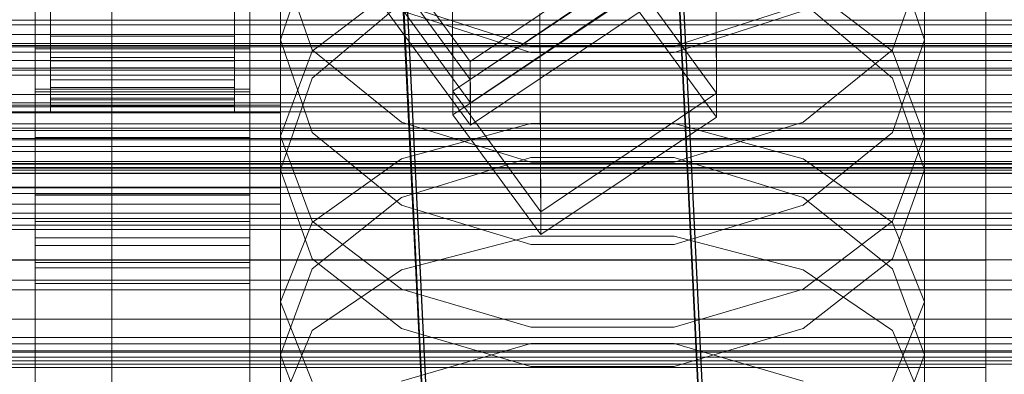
# Model space of a CAD drawing. Header units: millimetres. Extents: x -2233 to 61924, y -68080 to 6847.
# Tile 146 of 256: x 132 to 196, y -34587 to -34564. Entities that reach past the tile are written whole.
import ezdxf

# ---------------------------------------------------------------- set-up
doc = ezdxf.new("R2010")
doc.units = ezdxf.units.MM
for name, color, linetype, lineweight in [('COTAS_O', 1, 'Continuous', 0), ('COTAS_P', 1, 'Continuous', 0), ('frontal_briquetadora', 7, 'Continuous', 0), ('frontal_C01', 7, 'Continuous', 0), ('frontal_C02', 7, 'Continuous', 0), ('frontal_C03', 7, 'Continuous', 0), ('frontal_mezcladora', 7, 'Continuous', 0), ('frontal_secador', 7, 'Continuous', 0)]:
    doc.layers.add(name, color=color, linetype=linetype, lineweight=lineweight)
doc.dimstyles.new('R19_100', dxfattribs={"dimtxt": 250, "dimasz": 150, "dimexe": 150, "dimexo": 80, "dimgap": 100, "dimtad": 1, "dimtih": 1, "dimtoh": 1, "dimdsep": 46, "dimcen": 0.09, "dimadec": 0, "dimazin": 0, "dimtfac": 1, "dimtdec": 4, "dimtofl": 0, "dimtmove": 0, "dimatfit": 3, "dimfxl": 1, "dimtolj": 1, "dimtzin": 0, "dimarcsym": 0})

# ---------------------------------------------------------------- blocks, each defined once
blk = doc.blocks.new('DIM_R27_48')
at = {"layer": 'COTAS_P'}
for p, q in [((-1750, -34600), (-1600, -34555)), ((2600, -34600), (2450, -34555)), ((-1750, -35500), (-1750, -34600)), ((-1750, -34600), (2600, -34600)), ((-1750, -34600), (-1600, -34645)), ((2600, -34600), (2450, -34645)), ((2600, -35500), (2600, -34600))]:
    blk.add_line(p, q, dxfattribs=at)
blk.add_text('4350 P', height=250, dxfattribs=at).set_placement((425, -34500))
blk = doc.blocks.new('DIM_R27_50')
at = {"layer": 'COTAS_P'}
for p, q in [((1705.784, -34504.945), (1551.897, -34475.895)), ((-194.216, -34704.945), (1705.784, -34504.945)), ((1705.784, -34504.945), (1561.319, -34565.401)), ((1800, -35400), (1705.784, -34504.945)), ((-194.216, -34704.945), (-49.751, -34644.49)), ((-100, -35600), (-194.216, -34704.945)), ((-194.216, -34704.945), (-40.33, -34733.995))]:
    blk.add_line(p, q, dxfattribs=at)
blk.add_text('1910.5 P', height=250, rotation=6.00901, dxfattribs=at).set_placement((745.315, -34505.495))
blk = doc.blocks.new('DIM_R27_53')
at = {"layer": 'COTAS_P'}
for p, q in [((-150, -32000), (550, -32000)), ((550, -32000), (505, -32150)), ((550, -34600), (550, -32000)), ((550, -32000), (595, -32150)), ((550, -34600), (505, -34450)), ((550, -34600), (595, -34450)), ((-150, -34600), (550, -34600))]:
    blk.add_line(p, q, dxfattribs=at)
blk.add_text('2600 P', height=250, rotation=90, dxfattribs=at).set_placement((450, -33300))
blk = doc.blocks.new('DIM_R27_56')
at = {"layer": 'COTAS_O'}
for p, q in [((-650, -34200), (-500, -34155)), ((650, -34200), (500, -34155)), ((-650, -34900), (-650, -34200)), ((-650, -34200), (650, -34200)), ((-650, -34200), (-500, -34245)), ((650, -34200), (500, -34245)), ((650, -34900), (650, -34200))]:
    blk.add_line(p, q, dxfattribs=at)
blk.add_text('1300 O', height=250, dxfattribs=at).set_placement((0, -34100))
blk = doc.blocks.new('DIM_R27_61')
at = {"layer": 'COTAS_P'}
for p, q in [((-305, -34680), (395, -34680)), ((395, -34680), (350, -34830)), ((395, -36000), (395, -34680)), ((395, -34680), (440, -34830)), ((395, -36000), (350, -35850)), ((395, -36000), (440, -35850)), ((-305, -36000), (395, -36000))]:
    blk.add_line(p, q, dxfattribs=at)
blk.add_text('1320 P', height=250, rotation=90, dxfattribs=at).set_placement((295, -35340))

msp = doc.modelspace()

# ---------------------------------------------------------------- linework, layer by layer
at = {"layer": 'frontal_briquetadora'}
for p, q in [((195, -34580), (195, -34530)), ((195, -34537), (195, -34587)), ((149, -34552.301), (149, -34565.638)), ((191, -34552.301), (191, -34565.638)), ((149, -34565.638), (151.08, -34559.44)), ((188.92, -34559.44), (191, -34565.638)), ((149, -34560.376), (149, -34574.101)), ((151.08, -34566.271), (149, -34560.376)), ((191, -34560.376), (188.92, -34566.271)), ((191, -34560.376), (191, -34574.101)), ((151.08, -34566.366), (156.907, -34561.918)), ((183.093, -34561.918), (188.92, -34566.366)), ((156.906, -34563.217), (151.08, -34568.125)), ((156.907, -34563.327), (165.327, -34566.05)), ((174.673, -34566.05), (183.093, -34563.327)), ((188.92, -34568.125), (183.094, -34563.217)), ((165.326, -34566.461), (156.906, -34563.729)), ((183.094, -34563.729), (174.674, -34566.461)), ((151.08, -34571.679), (149, -34565.638)), ((165.327, -34566.05), (174.673, -34566.05)), ((191, -34565.638), (188.92, -34571.679)), ((149, -34571.912), (151.08, -34566.366)), ((156.907, -34570.998), (151.08, -34566.271)), ((174.674, -34566.461), (165.326, -34566.461)), ((188.92, -34566.271), (183.093, -34570.998)), ((188.92, -34566.366), (191, -34571.912)), ((151.08, -34568.125), (149, -34574.101)), ((191, -34574.101), (188.92, -34568.125)), ((165.327, -34573.621), (156.907, -34570.998)), ((165.327, -34571.082), (156.907, -34573.39)), ((174.673, -34571.082), (165.327, -34571.082)), ((183.093, -34570.998), (174.673, -34573.621)), ((183.093, -34573.39), (174.673, -34571.082)), ((149, -34571.912), (149, -34586.193)), ((149, -34571.912), (151.08, -34577.459)), ((156.906, -34576.409), (151.08, -34571.679)), ((188.92, -34571.679), (183.094, -34576.409)), ((188.92, -34577.459), (191, -34571.912)), ((191, -34571.912), (191, -34586.193)), ((156.907, -34573.39), (151.08, -34577.548)), ((165.326, -34573.305), (156.906, -34575.925)), ((174.674, -34573.305), (165.326, -34573.305)), ((174.673, -34573.621), (165.327, -34573.621)), ((183.094, -34575.925), (174.674, -34573.305)), ((188.92, -34577.548), (183.093, -34573.39)), ((149, -34574.101), (151.08, -34579.916)), ((188.92, -34579.916), (191, -34574.101)), ((156.906, -34575.925), (151.08, -34580.562)), ((165.326, -34578.991), (156.906, -34576.409)), ((183.094, -34576.409), (174.674, -34578.991)), ((188.92, -34580.562), (183.094, -34575.925)), ((151.08, -34577.548), (149, -34582.734)), ((151.08, -34577.459), (156.907, -34581.907)), ((183.093, -34581.907), (188.92, -34577.459)), ((191, -34582.734), (188.92, -34577.548)), ((156.907, -34580.641), (165.327, -34578.443)), ((174.674, -34578.991), (165.326, -34578.991)), ((165.327, -34578.443), (174.673, -34578.443)), ((174.673, -34578.443), (183.093, -34580.641)), ((195, -34580), (-195, -34580)), ((151.08, -34579.916), (156.906, -34584.461)), ((183.094, -34584.461), (188.92, -34579.916)), ((195, -34587), (195, -34580)), ((151.08, -34580.562), (149, -34586.193)), ((151.08, -34584.6), (156.907, -34580.641)), ((183.093, -34580.641), (188.92, -34584.6)), ((191, -34586.193), (188.92, -34580.562)), ((156.907, -34581.907), (165.327, -34584.376)), ((174.673, -34584.376), (183.093, -34581.907)), ((149, -34582.734), (149, -34597.535)), ((149, -34582.734), (151.08, -34587.919)), ((188.92, -34587.919), (191, -34582.734)), ((191, -34582.734), (191, -34597.535)), ((149, -34589.538), (151.08, -34584.6)), ((156.906, -34584.461), (165.326, -34586.939)), ((165.327, -34584.376), (174.673, -34584.376)), ((174.674, -34586.939), (183.094, -34584.461)), ((188.92, -34584.6), (191, -34589.538)), ((156.906, -34587.908), (165.326, -34585.444)), ((165.326, -34585.444), (174.674, -34585.444)), ((174.674, -34585.444), (183.094, -34587.908)), ((151.08, -34591.656), (149, -34586.193)), ((191, -34586.193), (188.92, -34591.656)), ((195, -34587), (-195, -34587)), ((165.326, -34586.939), (174.674, -34586.939))]:
    msp.add_line(p, q, dxfattribs=at)
at = {"layer": 'frontal_C01'}
for p, q in [((133, -34568.844), (133, -34522.621)), ((147, -34522.621), (147, -34568.844)), ((133, -34525.318), (133, -34571.54)), ((147, -34571.54), (147, -34525.318)), ((161.379, -34567.042), (133.847, -34529.187)), ((133, -34577.472), (133, -34531.249)), ((147, -34531.249), (147, -34577.472)), ((133.859, -34531.883), (161.391, -34569.738)), ((133, -34533.945), (133, -34580.168)), ((147, -34580.168), (147, -34533.945)), ((174.943, -34555.534), (177.811, -34615.322)), ((159.83, -34616.122), (156.962, -34556.333)), ((160.247, -34568.969), (160.19, -34556.028)), ((177.451, -34569.119), (177.394, -34556.178)), ((134, -34558.175), (134, -34566.779)), ((134, -34558.276), (134, -34566.991)), ((146, -34566.779), (146, -34558.175)), ((146, -34566.991), (146, -34558.276)), ((134, -34559.098), (134, -34568.728)), ((146, -34568.728), (146, -34559.098)), ((134, -34559.151), (134, -34568.838)), ((134, -34559.431), (134, -34569.43)), ((146, -34568.838), (146, -34559.151)), ((146, -34569.43), (146, -34559.431)), ((172.847, -34559.305), (161.379, -34567.042)), ((177.811, -34620.716), (174.943, -34560.927)), ((171.715, -34561.233), (160.247, -34568.969)), ((177.451, -34569.119), (171.715, -34561.233)), ((159.83, -34621.515), (156.962, -34561.727)), ((161.391, -34569.738), (172.859, -34562.001)), ((134, -34563.715), (134, -34566.779)), ((134, -34566.991), (134, -34564.016)), ((146, -34566.779), (146, -34563.715)), ((146, -34564.016), (146, -34566.991)), ((165.926, -34563.914), (165.983, -34576.856)), ((133, -34579.051), (133, -34566.109)), ((133, -34566.109), (147, -34566.109)), ((133, -34575.739), (133, -34566.109)), ((147, -34566.109), (147, -34579.051)), ((147, -34566.109), (147, -34575.739)), ((134, -34566.779), (134, -34568.728)), ((134, -34566.779), (146, -34566.779)), ((146, -34568.728), (146, -34566.779)), ((134, -34566.991), (146, -34566.991)), ((134, -34568.838), (134, -34566.991)), ((146, -34566.991), (146, -34568.838)), ((161.379, -34567.042), (161.391, -34569.738)), ((134, -34568.728), (134, -34569.43)), ((134, -34568.728), (146, -34568.728)), ((146, -34569.43), (146, -34568.728)), ((147, -34568.844), (133, -34568.844)), ((133, -34568.844), (133, -34571.54)), ((134, -34568.838), (146, -34568.838)), ((134, -34569.43), (134, -34568.838)), ((146, -34568.838), (146, -34569.43)), ((147, -34571.54), (147, -34568.844)), ((160.247, -34568.969), (165.983, -34576.856)), ((165.983, -34576.856), (177.451, -34569.119)), ((131, -34569.884), (149, -34569.884)), ((134, -34569.43), (146, -34569.43)), ((149, -34569.884), (149, -34575.276)), ((149, -34569.884), (149, -34615.721)), ((133, -34571.54), (147, -34571.54)), ((149, -34575.276), (131, -34575.276)), ((147, -34575.739), (133, -34575.739)), ((133, -34575.739), (133, -34588.68)), ((147, -34588.68), (147, -34575.739)), ((149, -34621.113), (149, -34575.276)), ((147, -34577.472), (133, -34577.472)), ((133, -34577.472), (133, -34580.168)), ((147, -34580.168), (147, -34577.472)), ((147, -34579.051), (133, -34579.051)), ((133, -34579.051), (133, -34588.68)), ((147, -34588.68), (147, -34579.051)), ((133, -34580.168), (147, -34580.168)), ((430, -34586.343), (-430, -34586.343))]:
    msp.add_line(p, q, dxfattribs=at)
at = {"layer": 'frontal_C02'}
for p, q in [((133, -34569.012), (133, -34523.194)), ((147, -34523.194), (147, -34569.012)), ((133, -34526.174), (133, -34571.993)), ((147, -34571.993), (147, -34526.174)), ((161.379, -34568.211), (133.847, -34530.689)), ((133, -34578.55), (133, -34532.731)), ((147, -34532.731), (147, -34578.55)), ((133.859, -34533.669), (161.391, -34571.192)), ((133, -34535.712), (133, -34581.53)), ((147, -34581.53), (147, -34535.712)), ((160.247, -34570.523), (160.19, -34556.216)), ((174.943, -34556.157), (177.811, -34615.423)), ((177.451, -34570.671), (177.394, -34556.364)), ((159.83, -34616.216), (156.962, -34556.95)), ((134, -34558.026), (134, -34565.38)), ((146, -34565.38), (146, -34558.026)), ((134, -34559.011), (134, -34567.46)), ((146, -34567.46), (146, -34559.011)), ((134, -34559.379), (134, -34568.236)), ((146, -34568.236), (146, -34559.379)), ((134, -34559.998), (134, -34569.544)), ((134, -34560.189), (134, -34569.946)), ((134, -34560.4), (134, -34570.392)), ((146, -34569.544), (146, -34559.998)), ((146, -34569.946), (146, -34560.189)), ((146, -34570.392), (146, -34560.4)), ((172.847, -34560.542), (161.379, -34568.211)), ((134, -34565.38), (134, -34561.572)), ((146, -34561.572), (146, -34565.38)), ((177.811, -34621.385), (174.943, -34562.119)), ((159.83, -34622.178), (156.962, -34562.912)), ((171.715, -34562.853), (160.247, -34570.523)), ((177.451, -34570.671), (171.715, -34562.853)), ((161.391, -34571.192), (172.859, -34563.523)), ((165.926, -34564.033), (165.983, -34578.34)), ((134, -34564.283), (134, -34567.46)), ((146, -34567.46), (146, -34564.283)), ((134, -34565.38), (146, -34565.38)), ((134, -34568.236), (134, -34565.38)), ((146, -34565.38), (146, -34568.236)), ((133, -34580.515), (133, -34566.209)), ((133, -34566.209), (147, -34566.209)), ((133, -34575.754), (133, -34566.209)), ((147, -34566.209), (147, -34580.515)), ((147, -34566.209), (147, -34575.754)), ((134, -34567.46), (134, -34569.544)), ((134, -34567.46), (146, -34567.46)), ((146, -34569.544), (146, -34567.46)), ((134, -34568.236), (146, -34568.236)), ((134, -34569.946), (134, -34568.236)), ((146, -34568.236), (146, -34569.946)), ((161.379, -34568.211), (161.391, -34571.192)), ((147, -34569.012), (133, -34569.012)), ((133, -34569.012), (133, -34571.993)), ((147, -34571.993), (147, -34569.012)), ((134, -34569.544), (134, -34570.392)), ((134, -34569.544), (146, -34569.544)), ((134, -34569.946), (146, -34569.946)), ((134, -34570.392), (134, -34569.946)), ((146, -34570.392), (146, -34569.544)), ((146, -34569.946), (146, -34570.392)), ((131, -34570.382), (149, -34570.382)), ((134, -34570.392), (146, -34570.392)), ((149, -34570.382), (149, -34576.343)), ((149, -34570.382), (149, -34615.818)), ((160.247, -34570.523), (165.983, -34578.34)), ((165.983, -34578.34), (177.451, -34570.671)), ((133, -34571.993), (147, -34571.993)), ((147, -34575.754), (133, -34575.754)), ((133, -34575.754), (133, -34590.061)), ((147, -34590.061), (147, -34575.754)), ((149, -34576.343), (131, -34576.343)), ((149, -34621.779), (149, -34576.343)), ((147, -34578.55), (133, -34578.55)), ((133, -34578.55), (133, -34581.53)), ((147, -34581.53), (147, -34578.55)), ((147, -34580.515), (133, -34580.515)), ((133, -34580.515), (133, -34590.061)), ((147, -34590.061), (147, -34580.515)), ((133, -34581.53), (147, -34581.53))]:
    msp.add_line(p, q, dxfattribs=at)
at = {"layer": 'frontal_C03'}
for p, q in [((-1268, -34564.648), (1268, -34564.648)), ((-1268, -34565.283), (1268, -34565.283)), ((-1250, -34566.095), (1250, -34566.095)), ((1250, -34566.426), (-1250, -34566.426)), ((-1268, -34566.987), (1268, -34566.987)), ((-1250, -34567.484), (1250, -34567.484)), ((-1268, -34567.6), (1268, -34567.6)), ((-1268, -34569.188), (1268, -34569.188)), ((-1268, -34569.738), (1268, -34569.738)), ((1250, -34570.336), (-1250, -34570.336)), ((-1268, -34571.101), (1268, -34571.101)), ((-1268, -34571.55), (1268, -34571.55)), ((1250, -34571.393), (-1250, -34571.393)), ((-1268, -34572.596), (1268, -34572.596)), ((-1250, -34572.152), (1250, -34572.152)), ((-1268, -34572.914), (1268, -34572.914)), ((-1268, -34573.572), (1268, -34573.572)), ((-1268, -34573.736), (1268, -34573.736)), ((1250, -34573.7), (-1250, -34573.7)), ((-1268, -34573.96), (1268, -34573.96)), ((-1250, -34574.333), (1250, -34574.333)), ((1250, -34574.354), (-1250, -34574.354)), ((1250, -34575.235), (-1250, -34575.235)), ((-1250, -34579.978), (1250, -34579.978)), ((-1250, -34581.934), (1250, -34581.934)), ((1250, -34585.042), (-1250, -34585.042)), ((1250, -34585.923), (-1250, -34585.923)), ((1250, -34586.576), (-1250, -34586.576)), ((-1250, -34586.781), (1250, -34586.781))]:
    msp.add_line(p, q, dxfattribs=at)
at = {"layer": 'frontal_mezcladora'}
for p, q in [((138, -34590), (138, -34525.346)), ((195, -34590), (195, -34539.229))]:
    msp.add_line(p, q, dxfattribs=at)
at = {"layer": 'frontal_secador'}
for p, q in [((1320, -34564.343), (-1320, -34564.343)), ((1250, -34564.651), (-1250, -34564.651)), ((1320, -34566), (-1320, -34566)), ((1250, -34565.859), (-1250, -34565.859)), ((-1250, -34566), (1250, -34566)), ((1320, -34567.929), (-1320, -34567.929)), ((-1320, -34570), (1320, -34570)), ((-1250, -34570), (1250, -34570)), ((1320, -34572.071), (-1320, -34572.071)), ((1320, -34574), (-1320, -34574)), ((1250, -34574.141), (-1250, -34574.141)), ((1320, -34575.657), (-1320, -34575.657)), ((1320, -34576.928), (-1320, -34576.928)), ((1320, -34577.727), (-1320, -34577.727)), ((1250, -34577.285), (-1250, -34577.285)), ((1320, -34578), (-1320, -34578)), ((1250, -34578), (-1250, -34578)), ((1250, -34581.314), (-1250, -34581.314)), ((1250, -34583.856), (-1250, -34583.856)), ((1250, -34585.455), (-1250, -34585.455)), ((1250, -34586), (-1250, -34586))]:
    msp.add_line(p, q, dxfattribs=at)

# ---------------------------------------------------------------- dimensions: what is measured, and where the dimension line sits
at = {"layer": 'COTAS_O'}
dim = msp.add_aligned_dim(p1=(-650, -34900), p2=(650, -34900), distance=700, text='<> O', dimstyle='R19_100', dxfattribs=at)
dim.commit()
dim.dimension.update_dxf_attribs({"geometry": 'DIM_R27_56', "text_midpoint": (0, -34200)})
at = {"layer": 'COTAS_P'}
for p1, p2, distance, picture, middle in [((-150, -34600), (-150, -32000), -700, 'DIM_R27_53', (550, -33300)), ((-100, -35600), (1800, -35400), 900, 'DIM_R27_50', (755.784, -34604.945)), ((-1750, -35500), (2600, -35500), 900, 'DIM_R27_48', (425, -34600)), ((-305, -36000), (-305, -34680), -700, 'DIM_R27_61', (395, -35340))]:
    dim = msp.add_aligned_dim(p1=p1, p2=p2, distance=distance, text='<> P', dimstyle='R19_100', dxfattribs=at)
    dim.commit()
    dim.dimension.update_dxf_attribs({"geometry": picture, "text_midpoint": middle})

doc.saveas('drawing.dxf')
